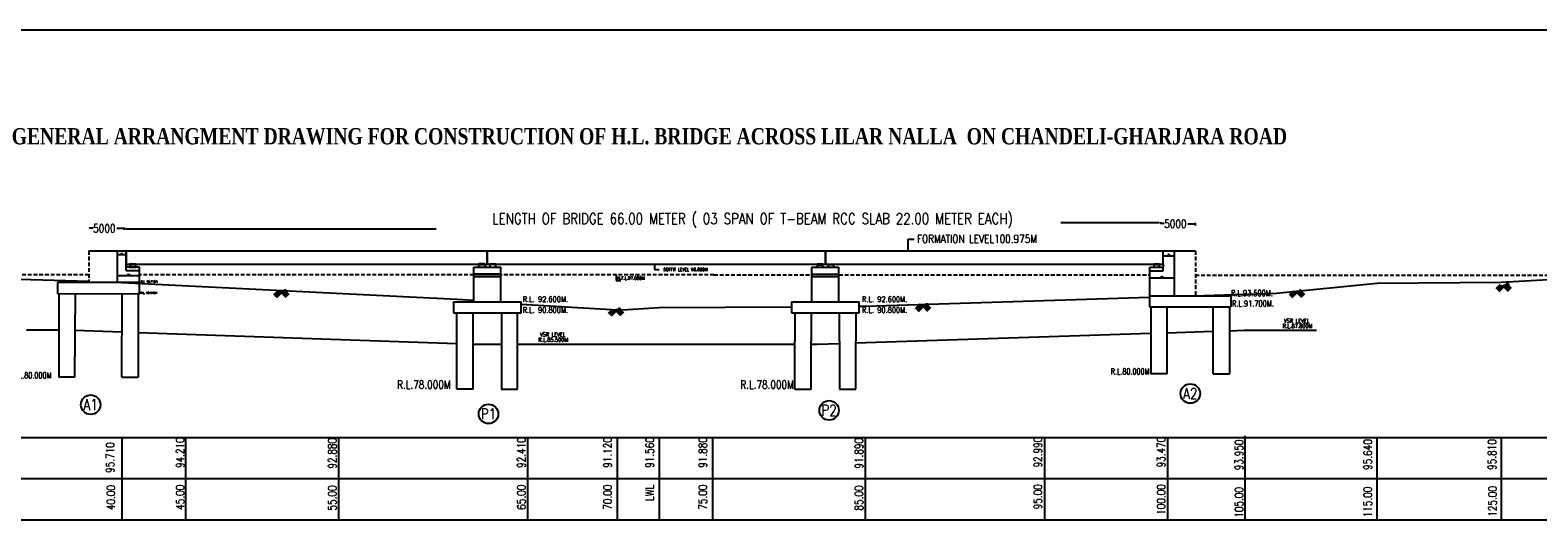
# Model space of a CAD drawing. Header units: metres. Extents: x -1603 to -1003, y 4 to 255.
# Tile 8 of 9: x -1476 to -1226, y 173 to 255. Entities that reach past the tile are written whole.
import ezdxf
from ezdxf.enums import TextEntityAlignment as Align

# ---------------------------------------------------------------- set-up
doc = ezdxf.new("R2010")
doc.units = ezdxf.units.M
doc.header["$LTSCALE"] = 0.1
doc.header["$PDMODE"] = 34
doc.header["$PDSIZE"] = 0.25
doc.linetypes.add('HIDDEN', pattern=[9.525, 6.35, -3.175])
doc.layers.add('TEXT', color=7, linetype='Continuous')
doc.styles.add('ROMANS', font='romans.shx', dxfattribs={"width": 0.8})
doc.styles.get("Standard").update_dxf_attribs({"font": 'romans.shx', "width": 0.8})
doc.dimstyles.new('1-100', dxfattribs={"dimscale": 0.8, "dimtxt": 0.2, "dimasz": 0.15, "dimexe": 0.05, "dimexo": 0.2, "dimgap": 0.1, "dimtad": 1, "dimdec": 0, "dimlfac": 1000, "dimzin": 1, "dimdsep": 46, "dimtxsty": 'ROMANS', "dimblk": 'OBLIQUE', "dimcen": 0.2, "dimadec": 0, "dimazin": 0, "dimtfac": 1, "dimtdec": 0, "dimtmove": 0, "dimatfit": 3, "dimldrblk": 'OPEN30', "dimfxl": 1, "dimarcsym": 0})

# ---------------------------------------------------------------- blocks, each defined once
blk = doc.blocks.new('_Oblique')
at = {"color": 0, "linetype": 'ByBlock', "lineweight": -2}
blk.add_line((-0.5, -0.5), (0.5, 0.5), dxfattribs=at)
blk = doc.blocks.new('_Open30')
at = {"color": 0, "linetype": 'ByBlock', "lineweight": -2}
for p, q in [((-1, 0.3), (0, 0)), ((0, 0), (-1, -0.3)), ((0, 0), (-1, 0))]:
    blk.add_line(p, q, dxfattribs=at)
blk = doc.blocks.new('*D120')
at = {"color": 0, "lineweight": -2, "transparency": 16777216}
for p, q in [((-1462.01, 217.67), (-1462.01, 217.43)), ((-1460.67, 217.47), (-1461.89, 217.47)), ((-1460.55, 217.67), (-1460.55, 217.43))]:
    blk.add_line(p, q, dxfattribs=at)
at = {"color": 0, "transparency": 16777216}
for points in [[(-1461.89, 217.49), (-1461.89, 217.45), (-1462.01, 217.47)], [(-1460.67, 217.49), (-1460.67, 217.45), (-1460.55, 217.47)]]:
    blk.add_solid(points, dxfattribs=at)
at = {"layer": 'Defpoints', "color": 0, "transparency": 16777216}
for p in [(-1462.01, 218.13), (-1460.55, 218.13), (-1462.01, 217.47)]:
    blk.add_point(p, dxfattribs=at)
at = {"color": 0, "transparency": 16777216, "insert": (-1461.28, 217.63), "char_height": 0.16, "attachment_point": 5, "style": 'ROMANS'}
blk.add_mtext('500', dxfattribs=at)
blk = doc.blocks.new('*D121')
at = {"color": 0, "lineweight": -2, "transparency": 16777216}
for p, q in [((-1288.07, 217.54), (-1288.07, 217.3)), ((-1287.95, 217.34), (-1286.38, 217.34)), ((-1286.26, 217.54), (-1286.26, 217.3))]:
    blk.add_line(p, q, dxfattribs=at)
at = {"color": 0, "transparency": 16777216}
for points in [[(-1287.95, 217.36), (-1287.95, 217.32), (-1288.07, 217.34)], [(-1286.38, 217.36), (-1286.38, 217.32), (-1286.26, 217.34)]]:
    blk.add_solid(points, dxfattribs=at)
at = {"layer": 'Defpoints', "color": 0, "transparency": 16777216}
for p in [(-1288.07, 218.13), (-1286.26, 218.13), (-1286.26, 217.34)]:
    blk.add_point(p, dxfattribs=at)
at = {"color": 0, "transparency": 16777216, "insert": (-1287.16, 217.5), "char_height": 0.16, "attachment_point": 5, "style": 'ROMANS'}
blk.add_mtext('500', dxfattribs=at)
blk = doc.blocks.new('*D122')
at = {"color": 0, "lineweight": -2, "transparency": 16777216}
for p, q in [((-1462.01, 214.01), (-1462.01, 213.97)), ((-1458.42, 214.01), (-1461.89, 214.01)), ((-1458.3, 214.01), (-1458.3, 213.97))]:
    blk.add_line(p, q, dxfattribs=at)
at = {"color": 0, "transparency": 16777216}
for points in [[(-1461.89, 214.03), (-1461.89, 213.99), (-1462.01, 214.01)], [(-1458.42, 214.03), (-1458.42, 213.99), (-1458.3, 214.01)]]:
    blk.add_solid(points, dxfattribs=at)
at = {"layer": 'Defpoints', "color": 0, "transparency": 16777216}
for p in [(-1462.01, 214.16), (-1462.01, 214.01), (-1458.3, 214.16)]:
    blk.add_point(p, dxfattribs=at)
at = {"color": 0, "transparency": 16777216, "insert": (-1460.15, 214.17), "char_height": 0.16, "attachment_point": 5, "style": 'ROMANS'}
blk.add_mtext('1500', dxfattribs=at)
blk = doc.blocks.new('*D123')
at = {"color": 0, "lineweight": -2, "transparency": 16777216}
for p, q in [((-1290.32, 213.58), (-1290.32, 213.66)), ((-1286.38, 213.62), (-1290.2, 213.62)), ((-1286.26, 213.58), (-1286.26, 213.66))]:
    blk.add_line(p, q, dxfattribs=at)
at = {"color": 0, "transparency": 16777216}
for points in [[(-1290.2, 213.64), (-1290.2, 213.6), (-1290.32, 213.62)], [(-1286.38, 213.64), (-1286.38, 213.6), (-1286.26, 213.62)]]:
    blk.add_solid(points, dxfattribs=at)
at = {"layer": 'Defpoints', "color": 0, "transparency": 16777216}
for p in [(-1290.32, 213.62), (-1290.32, 213.42), (-1286.26, 213.42)]:
    blk.add_point(p, dxfattribs=at)
at = {"color": 0, "transparency": 16777216, "insert": (-1288.29, 213.78), "char_height": 0.16, "attachment_point": 5, "style": 'ROMANS'}
blk.add_mtext('1500', dxfattribs=at)

msp = doc.modelspace()

# ---------------------------------------------------------------- hatches: boundary and pattern name
for points in [[(-1459.8963, 215.8659), (-1458.9513, 215.8659), (-1458.9513, 215.9559), (-1459.8963, 215.9559)], [(-1401.8663, 215.8703), (-1400.9213, 215.8703), (-1400.9213, 215.9603), (-1401.8663, 215.9603)], [(-1399.1213, 215.8703), (-1400.0663, 215.8703), (-1400.0663, 215.9603), (-1399.1213, 215.9603)], [(-1345.6238, 215.8362), (-1344.6788, 215.8362), (-1344.6788, 215.9262), (-1345.6238, 215.9262)], [(-1342.8788, 215.8362), (-1343.8238, 215.8362), (-1343.8238, 215.9262), (-1342.8788, 215.9262)], [(-1288.7225, 215.8654), (-1289.6675, 215.8654), (-1289.6675, 215.9554), (-1288.7225, 215.9554)], [(-1289.6675, 215.8654), (-1288.7225, 215.8654), (-1288.7225, 215.9554), (-1289.6675, 215.9554)]]:
    msp.add_hatch(color=256).paths.add_polyline_path(points)

# ---------------------------------------------------------------- linework, layer by layer
for p, q in [((-1086.08, 254.8028), (-1603.4869, 254.8028)), ((-1466.6567, 222.0404), (-1466.6567, 221.9077)), ((-1466.6567, 221.983), (-1466.0089, 221.983)), ((-1460.8833, 221.8322), (-1462.0995, 221.8322)), ((-1460.8833, 222.0206), (-1460.8833, 221.6135)), ((-1288.8241, 222.7904), (-1305.1303, 222.7904)), ((-1288.5541, 222.7444), (-1287.9063, 222.7444)), ((-1288.5527, 222.7425), (-1288.5527, 222.6501)), ((-1282.7375, 222.5935), (-1283.9968, 222.5935)), ((-1282.7807, 222.782), (-1282.7807, 222.3749)), ((-1466.731, 218.1304), (-1460.5488, 218.1304)), ((-1462.0054, 218.1304), (-1462.0054, 212.8654)), ((-1460.5488, 216.5202), (-1460.5488, 218.1304)), ((-1460.5488, 217.364), (-1460.5488, 218.1304)), ((-1460.5038, 218.1373), (-1460.5038, 218.1373)), ((-1460.5038, 216.5202), (-1460.5038, 218.1304)), ((-1460.5038, 215.4554), (-1460.5038, 218.1304)), ((-1460.5038, 218.1304), (-1400.5163, 218.1304)), ((-1400.5163, 215.9554), (-1400.5163, 218.154)), ((-1400.4713, 217.9853), (-1400.4713, 218.154)), ((-1400.4713, 218.1304), (-1344.2738, 218.1304)), ((-1344.2738, 218.1304), (-1344.2738, 215.9262)), ((-1344.2288, 218.1304), (-1288.115, 218.1304)), ((-1288.115, 217.9804), (-1288.115, 218.1304)), ((-1288.115, 217.9804), (-1288.115, 218.1304)), ((-1288.07, 215.9554), (-1288.07, 218.1304)), ((-1288.07, 216.7992), (-1288.07, 218.1304)), ((-1288.07, 218.1304), (-1282.7375, 218.1304)), ((-1286.2596, 218.1304), (-1286.2596, 210.6554)), ((-1460.5488, 214.8554), (-1460.5488, 216.5202)), ((-1460.5038, 215.9554), (-1400.5163, 215.9554)), ((-1459.8963, 215.8659), (-1459.8963, 215.4554)), ((-1458.9243, 215.4554), (-1458.9243, 215.8659)), ((-1401.9563, 215.8703), (-1401.9563, 215.4554)), ((-1401.9563, 215.8703), (-1400.8495, 215.8703)), ((-1400.8495, 215.8703), (-1400.8495, 215.4554)), ((-1400.4713, 215.9554), (-1400.4713, 217.9853)), ((-1400.4713, 215.9554), (-1344.2738, 215.9554)), ((-1400.0663, 215.8703), (-1400.0663, 215.4554)), ((-1399.1213, 215.8703), (-1399.1213, 215.4554)), ((-1345.6238, 215.8362), (-1345.6238, 215.4554)), ((-1344.6621, 215.4554), (-1344.6621, 215.8362)), ((-1344.2288, 215.9554), (-1288.115, 215.9554)), ((-1343.8238, 215.8362), (-1343.8238, 215.4554)), ((-1342.8733, 215.4554), (-1342.8733, 215.8362)), ((-1289.6675, 215.8654), (-1289.6675, 215.4554)), ((-1288.7131, 215.8654), (-1288.7225, 215.8654)), ((-1288.7131, 215.4554), (-1288.7131, 215.8654)), ((-1288.115, 215.9554), (-1288.115, 217.9804)), ((-1288.115, 215.9554), (-1288.115, 215.4554)), ((-1288.07, 215.9554), (-1288.07, 215.4554)), ((-1466.731, 213.0294), (-1485.2777, 213.5854)), ((-1458.2988, 215.4554), (-1460.5488, 215.4554)), ((-1460.5488, 214.8554), (-1458.2988, 214.8554)), ((-1459.8963, 215.4554), (-1458.9243, 215.4554)), ((-1458.2988, 214.8554), (-1458.2988, 215.4554)), ((-1458.2988, 210.9986), (-1458.2988, 214.8554)), ((-1402.7438, 215.4554), (-1398.2438, 215.4554)), ((-1402.7438, 209.6554), (-1402.7438, 215.4554)), ((-1398.5002, 214.2554), (-1402.7438, 214.2554)), ((-1402.7438, 214.2554), (-1398.2438, 214.2554)), ((-1402.7438, 213.8554), (-1398.2438, 213.8554)), ((-1402.7438, 213.8554), (-1398.2438, 213.8554)), ((-1398.2438, 209.6554), (-1398.2438, 215.4554)), ((-1346.5013, 215.4554), (-1342.0013, 215.4554)), ((-1346.5013, 209.6554), (-1346.5013, 215.4554)), ((-1346.5013, 214.2554), (-1342.0013, 214.2554)), ((-1346.5013, 213.8554), (-1342.0013, 213.8554)), ((-1345.6238, 215.4554), (-1344.6621, 215.4554)), ((-1343.8238, 215.4554), (-1342.8733, 215.4554)), ((-1342.0013, 209.6554), (-1342.0013, 215.4554)), ((-1290.32, 210.6554), (-1290.32, 215.4554)), ((-1290.32, 215.4554), (-1288.07, 215.4554)), ((-1290.32, 214.8304), (-1288.07, 214.8304)), ((-1289.6675, 215.4554), (-1288.7131, 215.4554)), ((-1288.07, 214.8304), (-1288.07, 215.4554)), ((-1288.07, 214.8304), (-1288.07, 214.8304)), ((-1231.8753, 212.9654), (-1211.2971, 214.0854)), ((-1458.2988, 212.8654), (-1471.9675, 212.8654)), ((-1471.9675, 212.8654), (-1471.9675, 211.0654)), ((-1471.9675, 211.0654), (-1458.2988, 210.9986)), ((-1471.7425, 211.0643), (-1471.7425, 197.1554)), ((-1469.0425, 197.1554), (-1468.9746, 211.0508)), ((-1461.2596, 212.8654), (-1405.5563, 210.1124)), ((-1461.2596, 197.1554), (-1461.1957, 211.0128)), ((-1458.5238, 210.9996), (-1458.5238, 197.1554)), ((-1458.2911, 210.9986), (-1458.2988, 212.8279)), ((-1435.9752, 210.8482), (-1435.3117, 211.5117)), ((-1435.8161, 210.6891), (-1435.0308, 211.4744)), ((-1435.6571, 210.53), (-1434.6932, 211.4938)), ((-1435.498, 210.3709), (-1434.3841, 211.4848)), ((-1433.7479, 210.53), (-1434.7025, 211.4846)), ((-1433.907, 210.3709), (-1434.7025, 211.1664)), ((-1433.5888, 210.6891), (-1434.3843, 211.4846)), ((-1433.4297, 210.8482), (-1434.0567, 211.4753)), ((-1290.3689, 210.6554), (-1290.3689, 208.8554)), ((-1290.3689, 210.6554), (-1276.8422, 210.6554)), ((-1283.0726, 210.6554), (-1269.2415, 211.1054)), ((-1276.8422, 210.6554), (-1276.8422, 208.8554)), ((-1269.2415, 211.1054), (-1252.5462, 212.7954)), ((-1267.1005, 210.8499), (-1266.437, 211.5134)), ((-1266.9414, 210.6908), (-1266.1561, 211.4761)), ((-1266.7823, 210.5317), (-1265.8185, 211.4955)), ((-1266.6232, 210.3726), (-1265.5093, 211.4865)), ((-1264.8731, 210.5317), (-1265.8277, 211.4863)), ((-1265.0322, 210.3726), (-1265.8277, 211.1681)), ((-1264.714, 210.6908), (-1265.5095, 211.4863)), ((-1264.5549, 210.8499), (-1265.182, 211.477)), ((-1252.5462, 212.7954), (-1231.8753, 212.9654)), ((-1232.7127, 211.8681), (-1232.0492, 212.5316)), ((-1232.5536, 211.709), (-1231.7683, 212.4943)), ((-1232.3945, 211.5499), (-1231.4307, 212.5137)), ((-1232.2354, 211.3908), (-1231.1216, 212.5047)), ((-1230.4854, 211.5499), (-1231.4399, 212.5045)), ((-1230.6445, 211.3908), (-1231.4399, 212.1863)), ((-1230.3263, 211.709), (-1231.1217, 212.5045)), ((-1230.1672, 211.8681), (-1230.7942, 212.4952)), ((-1406.1188, 209.6554), (-1406.1188, 207.8554)), ((-1406.1188, 209.6554), (-1394.8688, 209.6554)), ((-1405.5563, 210.1124), (-1402.7438, 209.9734)), ((-1394.8688, 207.8554), (-1394.8688, 209.6554)), ((-1378.8858, 208.2754), (-1394.8688, 209.2118)), ((-1380.3177, 207.7981), (-1379.6542, 208.4616)), ((-1380.1586, 207.639), (-1379.3733, 208.4243)), ((-1379.9995, 207.4799), (-1379.0357, 208.4437)), ((-1379.8404, 207.3208), (-1378.7265, 208.4347)), ((-1378.0903, 207.4799), (-1379.0449, 208.4345)), ((-1378.2494, 207.3208), (-1379.0449, 208.1163)), ((-1378.8858, 208.2754), (-1371.8855, 208.7154)), ((-1377.9312, 207.639), (-1378.7267, 208.4345)), ((-1377.7721, 207.7981), (-1378.3992, 208.4252)), ((-1371.8855, 208.7154), (-1349.8763, 208.8575)), ((-1349.8763, 209.6554), (-1349.8763, 207.8554)), ((-1349.8763, 209.6554), (-1338.6263, 209.6554)), ((-1338.6263, 207.8554), (-1338.6263, 209.6554)), ((-1338.6263, 208.9302), (-1337.5936, 208.9369)), ((-1337.5936, 208.9369), (-1290.3689, 210.4242)), ((-1329.2802, 208.5563), (-1328.6166, 209.2198)), ((-1329.1211, 208.3972), (-1328.3358, 209.1825)), ((-1328.962, 208.2381), (-1327.9981, 209.2019)), ((-1328.8029, 208.079), (-1327.689, 209.1928)), ((-1327.0528, 208.2381), (-1328.0074, 209.1927)), ((-1327.2119, 208.079), (-1328.0074, 208.8745)), ((-1326.8937, 208.3972), (-1327.6892, 209.1927)), ((-1326.7346, 208.5563), (-1327.3616, 209.1833)), ((-1290.3689, 208.8554), (-1276.8422, 208.8554)), ((-1290.1439, 208.8554), (-1290.1439, 197.7285)), ((-1287.4439, 197.7285), (-1287.4439, 208.8554)), ((-1279.7672, 197.7285), (-1279.7672, 208.8554)), ((-1277.0672, 208.8554), (-1277.0672, 197.7285)), ((-1406.1188, 207.8554), (-1394.8688, 207.8554)), ((-1405.5564, 195.1554), (-1405.5564, 207.8554)), ((-1402.8564, 195.1554), (-1402.8564, 207.8554)), ((-1398.1314, 207.8554), (-1398.1314, 195.1554)), ((-1395.4314, 195.1554), (-1395.4314, 207.8554)), ((-1349.8763, 207.8554), (-1338.6263, 207.8554)), ((-1349.3138, 207.8554), (-1349.3138, 203.1374)), ((-1346.6138, 207.8554), (-1346.6138, 203.1374)), ((-1341.8888, 203.1374), (-1341.8888, 207.8554)), ((-1339.1888, 207.8554), (-1339.1888, 203.1374)), ((-1471.7425, 203.2665), (-1471.7425, 203.2665)), ((-1461.2596, 203.1554), (-1461.2596, 203.1554)), ((-1349.3138, 195.1554), (-1349.3138, 203.1374)), ((-1346.6138, 195.1554), (-1346.6138, 203.1374)), ((-1341.8888, 203.1374), (-1341.8888, 195.1554)), ((-1339.1888, 195.1554), (-1339.1888, 203.1374)), ((-1469.0425, 197.1554), (-1471.7425, 197.1554)), ((-1461.2596, 197.1554), (-1458.5238, 197.1554)), ((-1287.4439, 197.7285), (-1290.1439, 197.7285)), ((-1279.7672, 197.7285), (-1277.0672, 197.7285)), ((-1402.8564, 195.1554), (-1405.5564, 195.1554)), ((-1398.1972, 195.1554), (-1395.4314, 195.1554)), ((-1349.3138, 195.1554), (-1346.6138, 195.1554)), ((-1341.8888, 195.1554), (-1339.1888, 195.1554)), ((-1576.6843, 187.1554), (-1136.4838, 187.1554)), ((-1471.7425, 187.1554), (-1469.0425, 187.1554)), ((-1461.2238, 187.1554), (-1458.5238, 187.1554)), ((-1576.0124, 180.3082), (-1136.4838, 180.3082)), ((-1576.0124, 173.4609), (-1136.4838, 173.4609))]:
    msp.add_line(p, q)
at = {"linetype": 'HIDDEN'}
for p, q in [((-1466.731, 218.1304), (-1466.731, 212.8654)), ((-1282.7375, 218.1304), (-1282.7375, 210.6554)), ((-1466.731, 214.1554), (-1507.8175, 214.1554)), ((-1402.7438, 214.1554), (-1458.2988, 214.1554)), ((-1362.7923, 214.1554), (-1398.2438, 214.1554)), ((-1362.7923, 214.1554), (-1346.5013, 214.1503)), ((-1342.0013, 214.1488), (-1290.32, 214.1324)), ((-1282.7375, 214.13), (-1208.4249, 214.1065))]:
    msp.add_line(p, q, dxfattribs=at)
at = {"color": 30, "true_color": 0xf26722}
for p, q in [((-1471.7425, 204.9554), (-1477.079, 204.9554)), ((-1461.2458, 204.6453), (-1469.0266, 204.9158)), ((-1405.5564, 202.7089), (-1458.5238, 204.5507)), ((-1339.1888, 202.8647), (-1290.1439, 204.4522)), ((-1287.4439, 204.5396), (-1279.7672, 204.7881)), ((-1277.0672, 204.8755), (-1274.5968, 204.9554)), ((-1274.5968, 204.9554), (-1262.582, 204.9554)), ((-1402.8564, 202.6554), (-1398.1314, 202.6554)), ((-1395.4314, 202.6554), (-1349.3138, 202.6554)), ((-1346.6138, 202.6554), (-1345.6533, 202.6554)), ((-1345.6533, 202.6554), (-1341.8888, 202.7773))]:
    msp.add_line(p, q, dxfattribs=at)
for points in [[(-1344.2288, 218.1199), (-1344.2288, 218.1304), (-1344.2288, 215.9262)], [(-1400.5163, 217.9681), (-1400.5163, 217.9509)], [(-1400.5163, 217.8852), (-1400.5163, 217.868)], [(-1344.2738, 217.934), (-1344.2738, 217.9168)], [(-1344.2738, 217.851), (-1344.2738, 217.8339)], [(-1461.2596, 187.1554), (-1461.2596, 173.4609)], [(-1450.6453, 187.1554), (-1450.6453, 173.4609)], [(-1425.227, 187.1554), (-1425.227, 173.4609)], [(-1393.8031, 187.1554), (-1393.8031, 173.4609)], [(-1378.8858, 187.1554), (-1378.8858, 173.4609)], [(-1371.8855, 187.1554), (-1371.8855, 173.4609)], [(-1363.051, 187.1554), (-1363.051, 173.4609)], [(-1337.6516, 187.1554), (-1337.6516, 173.4609)], [(-1307.8445, 187.1554), (-1307.8445, 173.4609)], [(-1287.3443, 187.1554), (-1287.3443, 173.4609)], [(-1274.4904, 187.1554), (-1274.4904, 173.4609)], [(-1274.4904, 187.1554), (-1274.4904, 173.4609)], [(-1274.4904, 187.1554), (-1274.4904, 173.4609)], [(-1274.4904, 187.1554), (-1274.4904, 173.4609)], [(-1252.5462, 187.1554), (-1252.5462, 173.4609)], [(-1252.5462, 187.1554), (-1252.5462, 173.4609)], [(-1231.8753, 187.1554), (-1231.8753, 173.4609)]]:
    msp.add_lwpolyline(points)
for points in [[(-1459.8963, 215.8659), (-1458.9513, 215.8659), (-1458.9513, 215.9559), (-1459.8963, 215.9559)], [(-1401.8663, 215.8703), (-1400.9213, 215.8703), (-1400.9213, 215.9603), (-1401.8663, 215.9603)], [(-1399.1213, 215.8703), (-1400.0663, 215.8703), (-1400.0663, 215.9603), (-1399.1213, 215.9603)], [(-1345.6238, 215.8362), (-1344.6788, 215.8362), (-1344.6788, 215.9262), (-1345.6238, 215.9262)], [(-1342.8788, 215.8362), (-1343.8238, 215.8362), (-1343.8238, 215.9262), (-1342.8788, 215.9262)], [(-1288.7225, 215.8654), (-1289.6675, 215.8654), (-1289.6675, 215.9554), (-1288.7225, 215.9554)], [(-1289.6675, 215.8654), (-1288.7225, 215.8654), (-1288.7225, 215.9554), (-1289.6675, 215.9554)]]:
    msp.add_lwpolyline(points, close=True)
for centre in [(-1283.5834, 194.4326), (-1466.4348, 192.5793), (-1343.6459, 191.6425), (-1400.2789, 191.0544)]:
    msp.add_circle(centre, 1.6196)
at = {"layer": 'TEXT'}
for p, q in [((-1460.8464, 221.738), (-1460.8464, 221.9195)), ((-1460.5764, 221.818), (-1409.0097, 221.818)), ((-1288.5541, 222.7444), (-1288.5541, 222.9254))]:
    msp.add_line(p, q, dxfattribs=at)
at = {"layer": 'TEXT', "linetype": 'HIDDEN'}
for p in [(-1434.1387, 211.5063), (-1434.0099, 211.4752), (-1265.2639, 211.5081), (-1230.8762, 212.5262), (-1230.7587, 212.5611), (-1378.5159, 208.4867), (-1378.4811, 208.4563), (-1327.4436, 209.2144), (-1327.3148, 209.1833), (-1274.4904, 187.1554)]:
    msp.add_point(p, dxfattribs=at)
at = {"layer": 'TEXT'}
for points in [[(-1460.5764, 221.8745), (-1460.5764, 221.7845), (-1460.8464, 221.8295)], [(-1288.8241, 222.831), (-1288.8241, 222.741), (-1288.5541, 222.786)]]:
    msp.add_solid(points, dxfattribs=at)

# ---------------------------------------------------------------- texts
at = {"style": 'ROMANS', "width": 0.8}
for s, p in [('95.710', (-1462.1234, 186.3515)), ('94.210', (-1450.4809, 187.1671)), ('92.880', (-1425.169, 187.0569)), ('92.410', (-1393.7342, 187.1785)), ('91.120', (-1379.3998, 187.1891)), ('91.560', (-1372.3995, 187.1891)), ('91.880', (-1363.565, 187.1891)), ('91.890', (-1337.5936, 187.0569)), ('92.990', (-1307.8478, 187.2553)), ('93.470', (-1287.3477, 187.2553)), ('93.950', (-1274.3986, 186.7909)), ('95.640', (-1252.9962, 186.8536)), ('95.810', (-1232.3253, 186.8536)), ('40.00', (-1461.9947, 179.2378)), ('45.00', (-1450.4809, 179.2819)), ('55.00', (-1425.169, 179.1717)), ('65.00', (-1393.7342, 179.2933)), ('70.00', (-1379.3998, 179.304)), ('LWL', (-1372.3995, 179.304)), ('75.00', (-1363.565, 179.304)), ('85.00', (-1337.5936, 179.1717)), ('95.00', (-1307.8478, 179.3701)), ('100.00', (-1287.3477, 179.3701)), ('105.00', (-1274.3986, 178.9057)), ('115.00', (-1252.9962, 178.9684)), ('125.00', (-1232.2473, 179.0685))]:
    msp.add_text(s, height=1.35, rotation=90, dxfattribs=at).set_placement(p, align=Align.BOTTOM_RIGHT)
at = {"lineweight": -3, "insert": (-1479.5647, 238.5338), "char_height": 2.7, "width": 209.230705, "attachment_point": 1}
msp.add_mtext('{\\fTimes New Roman|b1|i0|c0|p18;GENERAL ARRANGMENT DRAWING FOR CONSTRUCTION OF H.L. BRIDGE ACROSS LILAR NALLA  ON CHANDELI-GHARJARA ROAD}', dxfattribs=at)
at = {"style": 'ROMANS'}
for s, insert, char_height, attachment_point in [('LENGTH OF BRIDGE 66.00 METER ( 03 SPAN OF T-BEAM RCC SLAB 22.00 METER EACH)', (-1356.3767, 223.1895), 1.8, 5), ('FORMATION LEVEL100.975M', (-1329.036, 220.1388), 1.35, 4), ('H.F.L.97.000M', (-1378.8657, 213.6245), 0.54, 4), ('SOFFIT LEVEL 98.800M', (-1371.2066, 215.0486), 0.54, 4)]:
    msp.add_mtext(s, dxfattribs=dict(at, insert=insert, char_height=char_height, attachment_point=attachment_point))
at = {"attachment_point": 7}
for s, insert, char_height, width in [('R.L. 95.710M.', (-1458.0698, 212.8604), 0.341843, 11.869461), ('R.L. 93.910M.', (-1458.153, 210.9787), 0.341843, 11.869461), ('R.L. 92.600M.', (-1394.5959, 209.6554), 0.9072, 31.499728), ('R.L. 92.600M.', (-1338.1852, 209.6554), 0.9072, 31.499728), ('R.L.93.500M.', (-1276.8352, 210.6287), 1.008, 34.999698), ('R.L. 90.800M.', (-1394.5944, 207.8638), 0.9072, 31.499728), ('R.L. 90.800M.', (-1338.1852, 207.8638), 0.9072, 31.499728), ('R.L.91.700M.', (-1276.6625, 208.8929), 1.008, 34.999698)]:
    msp.add_mtext(s, dxfattribs=dict(at, insert=insert, char_height=char_height, width=width))
at = {"style": 'ROMANS'}
for s, insert, char_height, width, attachment_point in [('R.L.87.800M', (-1263.2975, 205.3186), 0.675, 11.324224, 9), ('VSR LEVEL', (-1263.7676, 206.1947), 0.675, 11.324224, 9), ('R.L.85.500M', (-1387.0676, 203.0443), 0.675, 11.324224, 9), ('VSR LEVEL', (-1387.4805, 203.9315), 0.675, 11.324224, 9), ('R.L.80.000M', (-1472.9558, 196.9719), 0.986317, 16.547075, 9), ('R.L.80.000M', (-1290.3793, 197.6177), 0.977022, 16.391142, 9), ('R.L.78.000M', (-1406.5928, 195.2433), 1.35, 22.648447, 9), ('R.L.78.000M', (-1349.5198, 195.2433), 1.35, 22.648447, 9), ('A2', (-1283.5834, 194.4326), 1.8, 1.651912, 5), ('A1', (-1466.4348, 192.5793), 1.8, 1.651912, 5), ('P1', (-1400.2789, 191.0544), 1.8, 1.651912, 5), ('P2', (-1343.6459, 191.6425), 1.8, 1.651912, 5)]:
    msp.add_mtext(s, dxfattribs=dict(at, insert=insert, char_height=char_height, width=width, attachment_point=attachment_point))
at = {"layer": 'TEXT', "char_height": 1.35, "attachment_point": 5, "style": 'ROMANS'}
for insert in [(-1286.0609, 222.6391), (-1464.1635, 221.8778)]:
    msp.add_mtext('5000', dxfattribs=dict(at, insert=insert))

# ---------------------------------------------------------------- dimensions: what is measured, and where the dimension line sits
for base, p1, p2, text, picture, middle in [((-1462.0054, 217.4695), (-1460.5488, 218.1304), (-1462.0054, 218.1304), '500', '*D120', (-1461.2771, 217.6295)), ((-1286.2596, 217.3363), (-1288.07, 218.1304), (-1286.2596, 218.1304), '500', '*D121', (-1287.1648, 217.4963)), ((-1462.0054, 214.0127), (-1458.2988, 214.1554), (-1462.0054, 214.1554), '1500', '*D122', (-1460.1521, 214.1727)), ((-1290.32, 213.6166), (-1286.2596, 213.4157), (-1290.32, 213.4157), '1500', '*D123', (-1288.2898, 213.7766))]:
    dim = msp.add_linear_dim(base=base, p1=p1, p2=p2, text=text, dimstyle='1-100', override={"dimfxl": 0.25, "dimfxlon": 1})
    dim.commit()
    dim.dimension.update_dxf_attribs({"geometry": picture, "text_midpoint": middle})

# ---------------------------------------------------------------- leaders
for points in [[(-1330.4986, 218.1304), (-1330.4986, 220.1032), (-1329.4985, 220.1032)], [(-1372.6692, 215.9554), (-1372.6692, 215.0345), (-1371.8838, 215.0345)], [(-1379.0754, 214.1554), (-1379.0754, 213.2345), (-1378.29, 213.2345)]]:
    msp.add_leader(points, dimstyle='1-100', override={"dimasz": 0.2})

doc.saveas('drawing.dxf')
